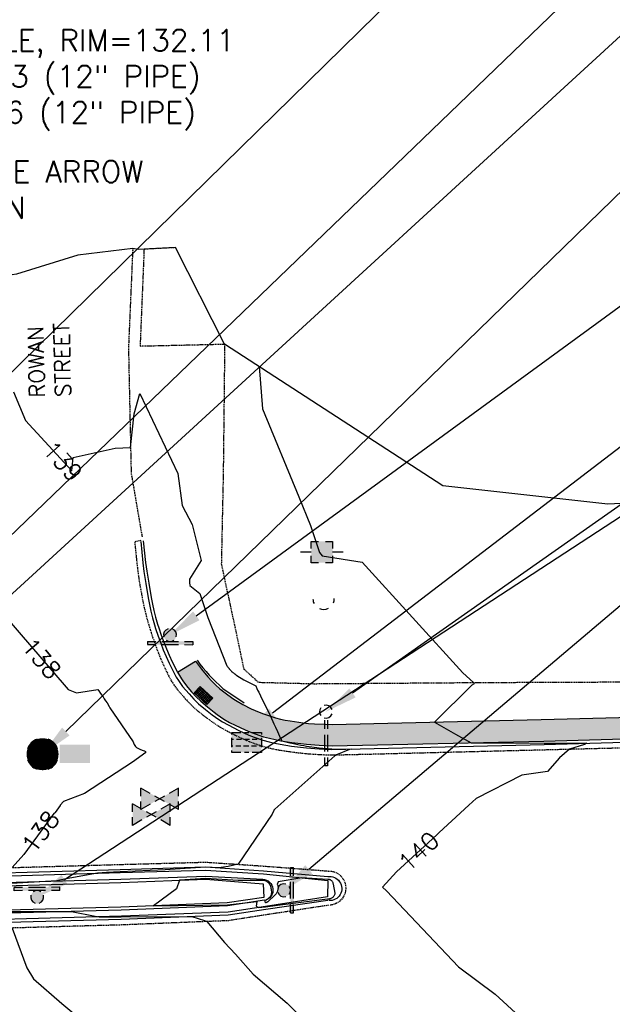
# Model space of a CAD drawing. Header units: feet. Extents: x 351431 to 355879, y 310968 to 329728.
# Tile 147 of 254: x 354003 to 354140, y 321656 to 321883. Entities that reach past the tile are written whole.
import ezdxf

# ---------------------------------------------------------------- set-up
doc = ezdxf.new("R2010")
doc.units = ezdxf.units.FT
doc.header["$MEASUREMENT"] = 0
doc.linetypes.add('D25', pattern=[0.375, 0.25, -0.125])
for name, color, linetype in [('EHYSC', 161, 'Continuous'), ('EHYSW-WARN', 161, 'Continuous'), ('ELTCH-EG1', 253, 'Continuous'), ('ELTCN-EG1', 251, 'Continuous'), ('ELTNB-EG1', 55, 'Continuous'), ('ELYCB-BACK', 5, 'Continuous'), ('ELYCB-FL', 2, 'Continuous'), ('ELYSP', 1, 'D25'), ('ELYSW-BACK', 2, 'Continuous'), ('ELYSW-WARN', 161, 'Continuous'), ('ESFS', 153, 'Continuous'), ('ESMask', 155, 'Continuous'), ('ESUD', 5, 'Continuous'), ('ESUS', 5, 'Continuous'), ('ESUU', 13, 'Continuous'), ('ESUW', 5, 'Continuous'), ('ETFS', 6, 'Continuous'), ('ETRC', 2, 'Continuous'), ('ETTC', 252, 'Continuous'), ('ETUD', 4, 'Continuous'), ('ETUS', 2, 'Continuous')]:
    doc.layers.add(name, color=color, linetype=linetype)
doc.styles.add('ANNO-TOPO', font='simplex.shx')
doc.styles.add('L180', font='simplex.shx', dxfattribs={"height": 3.6})
doc.styles.add('L80', font='simplex', dxfattribs={"height": 4})

# ---------------------------------------------------------------- blocks, each defined once
blk = doc.blocks.new('ESIPUBSIGN')
at = {"layer": 'ESMask'}
h = blk.add_hatch(color=256, dxfattribs=at)
edge = h.paths.add_edge_path()
edge.add_arc((0, 0), 0.03, 90, 450)
for p, q in [((-0.03, 0.1047), (-0.0447, 0.1047)), ((-0.0447, 0.1047), (-0.0447, 0.066)), ((-0.03, 0.1047), (-0.03, 0.066)), ((-0.0447, 0.0381), (-0.0447, -0.0393)), ((-0.03, 0.0381), (-0.03, -0.0393)), ((-0.0447, -0.0672), (-0.0447, -0.1059)), ((-0.03, -0.0672), (-0.03, -0.1059)), ((-0.03, -0.1059), (-0.0447, -0.1059))]:
    blk.add_line(p, q)
for start, end in [(144.2314, 216.3563), (17.9702, 107.0495), (253.5383, 340.7883)]:
    blk.add_arc((0, 0), 0.03, start, end)
blk.add_solid([(-0.0447, -0.1059), (-0.03, -0.1059), (-0.0447, 0.1047), (-0.03, 0.1047)], dxfattribs=at)
blk = doc.blocks.new('ESUDCI')
for p, q in [((-0.0684, 0.0831), (-0.0684, 0.0912)), ((-0.0684, 0.0912), (-0.0263, 0.0912)), ((-0.0101, 0.0912), (0.0101, 0.0912)), ((0.0263, 0.0912), (0.0684, 0.0912)), ((0.0684, 0.0912), (0.0684, 0.0831)), ((-0.0684, 0.0243), (-0.0684, 0.0669)), ((-0.0595, 0.0602), (-0.0684, 0.0602)), ((-0.0231, 0.0602), (-0.0466, 0.0602)), ((0.0134, 0.0602), (-0.0101, 0.0602)), ((0.0499, 0.0602), (0.0263, 0.0602)), ((0.0684, 0.0602), (0.0628, 0.0602)), ((0.0684, 0.0669), (0.0684, 0.0243)), ((-0.0628, 0.0301), (-0.0684, 0.0301)), ((-0.0684, 0), (-0.0684, 0.0081)), ((-0.0263, 0), (-0.0684, 0)), ((-0.0263, 0.0301), (-0.0499, 0.0301)), ((0.0101, 0.0301), (-0.0134, 0.0301)), ((0.0101, 0), (-0.0101, 0)), ((0.0466, 0.0301), (0.0231, 0.0301)), ((0.0684, 0.0301), (0.0595, 0.0301)), ((0.0684, 0.0081), (0.0684, 0)), ((0.0684, 0), (0.0263, 0))]:
    blk.add_line(p, q)
at = {"layer": 'ESMask'}
blk.add_solid([(-0.0684, 0), (-0.0684, 0.0912), (0.0684, 0), (0.0684, 0.0912)], dxfattribs=at)
blk = doc.blocks.new('ESUANCHOR')
for start, end in [(90, 115), (155, 205), (245, 270)]:
    blk.add_arc((0, 0), 0.0492, start, end)
blk = doc.blocks.new('ESUSMHOLE')
for radius, start, end in [(0.0738, 110, 160), (0.0492, 65, 115), (0.0738, 20, 70), (0.0492, 155, 205), (0.0492, 335, 25), (0.0738, 200, 250), (0.0492, 245, 295), (0.0738, 290, 340)]:
    blk.add_arc((0, 0), radius, start, end)
at = {"layer": 'ESMask', "const_width": 0.0738}
blk.add_lwpolyline([(-0.0369, 0, 1), (0.0369, 0, 1)], format="xyb", close=True, dxfattribs=at)
at = {"layer": 'ESMask'}
blk.add_solid([(0.0796, -0.0411), (0.0796, 0.0441), (0.2186, -0.0411), (0.2186, 0.0441)], dxfattribs=at)
blk = doc.blocks.new('ESUVALVE')
for p, q in [((-0.0866, 0.0124), (-0.0866, 0.0495)), ((-0.0433, 0.0247), (-0.0866, 0.0495)), ((0.0866, 0.0495), (0.0433, 0.0247)), ((0.0866, 0.0124), (0.0866, 0.0495)), ((0.0217, -0.0124), (-0.0217, 0.0124)), ((0.0217, 0.0124), (-0.0217, -0.0124)), ((-0.0866, -0.0495), (-0.0866, -0.0124)), ((-0.0433, -0.0247), (-0.0866, -0.0495)), ((0.0866, -0.0495), (0.0433, -0.0247)), ((0.0866, -0.0495), (0.0866, -0.0124))]:
    blk.add_line(p, q)
at = {"layer": 'ESMask'}
blk.add_solid([(-0.0866, -0.0495), (-0.0866, 0.0495), (0.0866, 0.0495), (0.0866, -0.0495)], dxfattribs=at)
blk = doc.blocks.new('ESUPOLE')
for p, q in [((-0.0492, 0.0492), (-0.0167, 0.0492)), ((-0.0492, 0.0167), (-0.0492, 0.0492)), ((0.0167, 0.0492), (0.0492, 0.0492)), ((0.0492, 0.0492), (0.0492, 0.0167)), ((-0.0492, 0), (-0.0984, 0)), ((0.0984, 0), (0.0492, 0)), ((-0.0492, -0.0492), (-0.0492, -0.0167)), ((0.0492, -0.0167), (0.0492, -0.0492)), ((-0.0167, -0.0492), (-0.0492, -0.0492)), ((0.0492, -0.0492), (0.0167, -0.0492))]:
    blk.add_line(p, q)
at = {"layer": 'ESMask'}
blk.add_solid([(-0.0492, -0.0492), (-0.0492, 0.0492), (0.0492, -0.0492), (0.0492, 0.0492)], dxfattribs=at)
blk = doc.blocks.new('ESIGNMISC')
for p, q in [((-0.0073, -0.0398), (-0.0073, -0.0785)), ((0.0073, -0.0398), (0.0073, -0.0785)), ((-0.0073, -0.1064), (-0.0073, -0.1838)), ((0.0073, -0.1064), (0.0073, -0.1838)), ((-0.0073, -0.2117), (-0.0073, -0.2504)), ((0.0073, -0.2117), (0.0073, -0.2504)), ((0.0073, -0.2504), (-0.0073, -0.2504))]:
    blk.add_line(p, q)
for start, end in [(144.2314, 216.3563), (17.9702, 107.0495), (253.5383, 340.7883)]:
    blk.add_arc((0, 0), 0.03, start, end)

msp = doc.modelspace()

# ---------------------------------------------------------------- hatches: boundary and pattern name
at = {"layer": 'EHYSC'}
h = msp.add_hatch(dxfattribs=at)
h.set_pattern_fill('AR-CONC', color=256, style=0)
h.set_pattern_definition([(50, (354039.558, 321715.318), (7.1726, -0.62752), [0.75, -8.25]), (355, (354039.558, 321715.318), (-1.38751, 7.52192), [0.6, -6.6]), (100.4514, (354040.156, 321715.266), (5.7851, 6.8944), [0.6374, -7.01142]), (46.1842, (354039.558, 321717.318), (10.6724, -1.6552), [1.125, -12.375]), (96.6356, (354040.447, 321717.18), (9.34663, 9.74118), [0.9561, -10.51713]), (351.1842, (354039.558, 321717.318), (9.34662, 9.7412), [0.9, -9.9]), (21, (354040.558, 321716.818), (5.96907, -4.02619), [0.75, -8.25]), (326, (354040.558, 321716.818), (2.43315, 7.2515), [0.6, -6.6]), (71.4514, (354041.0554, 321716.4825), (8.40223, 3.2253), [0.6374, -7.01142]), (37.5, (354039.558, 321715.318), (0.121599, 3.328939), [0, -6.52, 0, -6.7, 0, -6.625]), (7.5, (354039.558, 321715.318), (2.630695, 3.944117), [0, -3.82, 0, -6.37, 0, -2.525]), (327.5, (354037.328, 321715.318), (5.338224, -0.225549), [0, -2.5, 0, -7.8, 0, -10.35]), (317.5, (354036.328, 321715.318), (5.83186, 1.00105), [0, -3.25, 0, -5.18, 0, -7.35])])
h.paths.add_polyline_path([(354317.16, 321721.71), (354324.61, 321721.8), (354337.29, 321722.14), (354343.34, 321722.33), (354369.43, 321723.12), (354375.77, 321723.3), (354375.7, 321728.09), (354369.26, 321727.94), (354343.23, 321727.21), (354337.15, 321726.95), (354324.53, 321726.78), (354316.98, 321726.55), (354311.28, 321726.41), (354284.48, 321725.7), (354278.71, 321725.56), (354272.31, 321725.34), (354223.42, 321724.06), (354209.21, 321723.71), (354203.33, 321723.58), (354180.34, 321722.84), (354174.29, 321722.69), (354123.52, 321721.39), (354075.26, 321720.26), (354073.71, 321720.29), (354071.14, 321720.4), (354069.77, 321720.5), (354068.52, 321720.63), (354065.54, 321721.07), (354064.44, 321721.27), (354063.33, 321721.51), (354062.19, 321721.8), (354060.98, 321722.15), (354059.39, 321722.69), (354058.42, 321723.06), (354057.48, 321723.46), (354056.56, 321723.89), (354054.59, 321724.9), (354053.34, 321725.6), (354052.58, 321726.07), (354051.14, 321727.07), (354049.63, 321728.22), (354049.35, 321728.45), (354048.36, 321729.34), (354047.48, 321730.26), (354046.56, 321731.29), (354045.12, 321733.02), (354043.69, 321734.85), (354039.56, 321732.34), (354040, 321731.54), (354040.45, 321730.81), (354040.91, 321730.13), (354041.94, 321728.82), (354042.81, 321727.79), (354043.88, 321726.62), (354044.95, 321725.6), (354046.44, 321724.33), (354048, 321723.09), (354048.74, 321722.54), (354049.48, 321722.01), (354050.27, 321721.5), (354051.58, 321720.74), (354052.82, 321720.1), (354053.99, 321719.52), (354055.13, 321719), (354056.28, 321718.52), (354057.47, 321718.07), (354059.43, 321717.44), (354060.81, 321717.06), (354062.11, 321716.75), (354063.37, 321716.51), (354065.92, 321716.12), (354068.02, 321715.84), (354069.35, 321715.69), (354072.27, 321715.46), (354075.22, 321715.32), (354124.13, 321716.41), (354174.33, 321717.87), (354180.44, 321717.99), (354203.53, 321718.69), (354209.31, 321718.86), (354223.43, 321719.07), (354272.46, 321720.42), (354278.89, 321720.7), (354284.67, 321720.8), (354311.51, 321721.56)])
at = {"layer": 'EHYSW-WARN'}
h = msp.add_hatch(dxfattribs=at)
h.set_pattern_fill('ANSI37', color=256, scale=3, style=0)
h.paths.add_polyline_path([(354043.43, 321727.57), (354044.78, 321729), (354047.68, 321726.29), (354046.29, 321724.83)])

# ---------------------------------------------------------------- linework, layer by layer
at = {"layer": 'ELTCH-EG1', "elevation": 140, "flags": 128}
msp.add_lwpolyline([(354062.76, 321683.96), (354062.54, 321683.32), (354062.62, 321683.21), (354062.68, 321683.08), (354062.72, 321682.94), (354062.75, 321682.78), (354062.77, 321682.61), (354062.77, 321682.43), (354062.74, 321682.25), (354062.7, 321682.06), (354062.66, 321681.9), (354062.62, 321681.75), (354062.55, 321681.6), (354062.48, 321681.44), (354062.39, 321681.29), (354062.29, 321681.15), (354062.18, 321681), (354062.05, 321680.87), (354060.45, 321679.41), (354060.39, 321679.35), (354060.32, 321679.29), (354060.24, 321679.24), (354060.15, 321679.19), (354060.05, 321679.15), (354059.95, 321679.12), (354059.83, 321679.1), (354059.73, 321679.66), (354059.81, 321679.7), (354059.99, 321679.76), (354060.16, 321679.84), (354060.32, 321679.94), (354060.47, 321680.04), (354060.61, 321680.16), (354060.74, 321680.28), (354060.86, 321680.42), (354060.97, 321680.56), (354061.07, 321680.72), (354061.15, 321680.88), (354061.21, 321681.04), (354061.27, 321681.21), (354061.3, 321681.38), (354061.33, 321681.56), (354061.21, 321682.01), (354061.21, 321682.19), (354061.19, 321682.41), (354061.15, 321682.64), (354061.09, 321682.85), (354061, 321683.05), (354060.9, 321683.25), (354060.78, 321683.43), (354060.65, 321683.59), (354060.5, 321683.74), (354060.34, 321683.87), (354060.17, 321683.98), (354059.99, 321684.07), (354059.8, 321684.14), (354059.61, 321684.2), (354059.42, 321684.23), (354059.23, 321684.24), (354053.58, 321684.25), (354046.1, 321684.67), (354040.02, 321684.33), (354039.3, 321682.32), (354034.04, 321678.41), (354051.08, 321678.64), (354057.84, 321679.41), (354057.74, 321678.3), (354058.22, 321678.03), (354059.84, 321678.19), (354062.62, 321678.54), (354074.21, 321680.04), (354074.3, 321680.02), (354074.45, 321680.02), (354074.6, 321680.02), (354074.75, 321680.05), (354074.89, 321680.09), (354075.03, 321680.14), (354075.17, 321680.21), (354075.3, 321680.29), (354075.43, 321680.39), (354075.54, 321680.49), (354075.64, 321680.61), (354075.74, 321680.74), (354075.82, 321680.88), (354075.88, 321681.03), (354075.93, 321681.19), (354075.97, 321681.35), (354075.55, 321683.36), (354075.51, 321683.52), (354075.46, 321683.68), (354075.39, 321683.82), (354075.32, 321683.95), (354075.23, 321684.06), (354075.14, 321684.16), (354075.05, 321684.25), (354074.95, 321684.32), (354074.84, 321684.38), (354074.74, 321684.43), (354074.64, 321684.46), (354074.53, 321684.48), (354074.44, 321684.49), (354074.34, 321684.48), (354074.25, 321684.47), (354071.81, 321684.6), (354068.22, 321684.85), (354062.76, 321683.96)], dxfattribs=at)
at = {"layer": 'ELTCN-EG1', "flags": 128}
for points, elevation in [([(354001.32, 321677.08), (354015.04, 321677.08), (354020.55, 321676), (354021.45, 321675.85), (354026.57, 321675.84), (354042.88, 321675.9), (354045.74, 321675.03), (354046.32, 321674.76), (354050.42, 321669.9), (354052.93, 321667.26), (354056.99, 321662.62), (354064.85, 321655.89), (354069.44, 321651.44)], 139), ([(354001.41, 321673.27), (354004.77, 321664.04), (354006.29, 321661.55), (354012.81, 321655.86), (354019.78, 321650.11)], 138)]:
    msp.add_lwpolyline(points, dxfattribs=dict(at, elevation=elevation))
at = {"layer": 'ELYCB-BACK', "flags": 128}
for points in [[(354031.59, 321762.63), (354032.18, 321757.66), (354032.45, 321755.67), (354032.89, 321752.88), (354033.48, 321749.58), (354033.77, 321748.06), (354034.1, 321746.56), (354034.48, 321745.03), (354034.94, 321743.43), (354035.2, 321742.58), (354035.79, 321740.86), (354036.38, 321739.26), (354036.99, 321737.74), (354037.64, 321736.25), (354038.35, 321734.75), (354039.56, 321732.34), (354040, 321731.54), (354040.45, 321730.81), (354040.91, 321730.13), (354041.94, 321728.82), (354042.81, 321727.79), (354043.88, 321726.62), (354044.95, 321725.6), (354046.44, 321724.33), (354048, 321723.09), (354048.74, 321722.54), (354049.48, 321722.01), (354050.27, 321721.5), (354051.58, 321720.74), (354052.82, 321720.1), (354053.99, 321719.52), (354055.13, 321719), (354056.28, 321718.52), (354057.47, 321718.07), (354059.43, 321717.44), (354060.81, 321717.06), (354062.11, 321716.75), (354063.37, 321716.51), (354065.92, 321716.12), (354068.02, 321715.84), (354069.35, 321715.69), (354072.27, 321715.46), (354075.22, 321715.32), (354124.13, 321716.41), (354174.33, 321717.87)], [(353881.45, 321681.61), (353927.8, 321683.15), (353978.1, 321684.65), (354026.34, 321686.11), (354046.04, 321686.66), (354059.37, 321685.75), (354074.26, 321684.24), (354074.15, 321680.46), (354059.83, 321678.27), (354051.24, 321676.96), (354026.58, 321675.99), (353977.2, 321674.63), (353927.83, 321673.27), (353880.97, 321672)]]:
    msp.add_lwpolyline(points, dxfattribs=at)
msp.add_lwpolyline([(354044.05, 321735.08, 0.052763), (354050.03, 321728.55), (354054.91, 321725.28)], format="xyb", dxfattribs=at)
msp.add_lwpolyline([(354059.49, 321680.34), (354050.99, 321679.1), (354026.45, 321678.1), (353977.19, 321676.79), (353927.7, 321675.44), (353881.01, 321674.09), (353832.88, 321672.8), (353813.59, 321672.36), (353813.67, 321675.46), (353832.88, 321677.14), (353848.98, 321678.27), (353881.42, 321679.59), (353927.81, 321680.98), (353978.02, 321682.41), (354026.48, 321683.81), (354046.11, 321684.56), (354059.29, 321683.49)], close=True, dxfattribs=at)
at = {"layer": 'ELYCB-FL', "flags": 128}
for points in [[(354031.1, 321762.5), (354031.57, 321757.55), (354031.8, 321755.56), (354032.2, 321752.78), (354032.78, 321749.46), (354033.07, 321747.93), (354033.4, 321746.41), (354033.78, 321744.87), (354034.24, 321743.26), (354034.5, 321742.41), (354035.08, 321740.66), (354035.66, 321739.03), (354036.27, 321737.48), (354036.91, 321735.96), (354037.62, 321734.43), (354038.82, 321731.98), (354039.27, 321731.15), (354039.74, 321730.4), (354040.22, 321729.69), (354040.73, 321729.02), (354042.2, 321727.29), (354043.31, 321726.07), (354044.42, 321725.02), (354045.98, 321723.72), (354047.57, 321722.49), (354048.33, 321721.93), (354049.09, 321721.41), (354049.9, 321720.9), (354051.23, 321720.15), (354053.71, 321718.87), (354054.88, 321718.31), (354056.05, 321717.8), (354057.28, 321717.32), (354059.28, 321716.64), (354060.67, 321716.24), (354061.99, 321715.93), (354063.26, 321715.68), (354065.84, 321715.28), (354067.95, 321715), (354069.3, 321714.85), (354072.23, 321714.62), (354075.2, 321714.48), (354124.17, 321715.61), (354174.33, 321717.12)], [(354074.26, 321679.65), (354059.92, 321677.54), (354051.25, 321676.22), (354026.54, 321675.27), (353977.2, 321673.92), (353927.9, 321672.55), (353881, 321671.24)]]:
    msp.add_lwpolyline(points, dxfattribs=at)
for points in [[(353881.41, 321682.33), (353927.8, 321683.87), (353978.01, 321685.38), (354026.31, 321686.8), (354046.03, 321687.4), (354059.42, 321686.46), (354074.23, 321685.14, -1.126827), (354074.45, 321679.6)], [(354059.61, 321679.67), (354051.12, 321678.41), (354026.51, 321677.39), (353977.28, 321676.08), (353927.77, 321674.71), (353881.1, 321673.39), (353832.95, 321672.09), (353813.6, 321671.5, -1.104634), (353813.62, 321676.2), (353832.84, 321677.82), (353848.91, 321678.98), (353881.44, 321680.34), (353927.75, 321681.7), (353978, 321683.18), (354026.45, 321684.57), (354046.06, 321685.25), (354059.21, 321684.52, -0.844144), (354059.83, 321679.65)]]:
    msp.add_lwpolyline(points, format="xyb", dxfattribs=at)
at = {"layer": 'ELYSP', "flags": 128}
for points in [[(354029.21, 321830.14), (354028.22, 321807.15), (354028.84, 321778.29), (354031.37, 321763.56)], [(354039.06, 321830.33), (354031.82, 321829.96), (354030.91, 321807.62), (354050.43, 321808.06), (354050.1, 321778.18), (354049.66, 321757.32), (354054.86, 321733.06), (354058.23, 321730), (354071.12, 321729.67), (354109.64, 321729.95), (354149.3, 321730.11), (354176.47, 321733.42), (354179.55, 321730.4), (354178.1, 321726.62), (354175.62, 321723.08)], [(354031.06, 321762.7), (354029.65, 321762.41), (354030.18, 321757.29), (354030.43, 321755.23), (354030.72, 321753.26), (354030.87, 321752.36), (354031.48, 321749.05), (354031.8, 321747.52), (354032.15, 321746.01), (354032.55, 321744.47), (354033.28, 321742.01), (354033.88, 321740.2), (354034.46, 321738.51), (354035.06, 321736.91), (354035.7, 321735.34), (354036.4, 321733.75), (354037.62, 321731.22), (354038.1, 321730.34), (354038.6, 321729.55), (354039.13, 321728.81), (354039.69, 321728.11), (354041.26, 321726.29), (354042.42, 321725.06), (354043.56, 321723.98), (354045.18, 321722.65), (354046.84, 321721.37), (354047.63, 321720.8), (354048.43, 321720.26), (354049.27, 321719.73), (354050.66, 321718.94), (354053.21, 321717.62), (354054.41, 321717.05), (354055.62, 321716.52), (354056.88, 321716.02), (354058.23, 321715.55), (354058.95, 321715.32), (354060.38, 321714.92), (354061.74, 321714.6), (354063.06, 321714.35), (354064.37, 321714.14), (354067.91, 321713.67), (354069.26, 321713.53), (354072.21, 321713.33), (354075.2, 321713.21), (354124.25, 321714.43), (354174.52, 321715.71), (354180.62, 321715.9), (354203.65, 321716.55), (354209.3, 321716.67), (354223.51, 321717.11), (354272.69, 321718.38), (354278.98, 321718.61), (354284.76, 321718.78), (354311.53, 321719.48), (354317.4, 321719.6), (354324.72, 321719.81), (354337.56, 321720.14), (354343.48, 321720.31), (354369.49, 321720.96), (354375.88, 321721.15)]]:
    msp.add_lwpolyline(points, dxfattribs=at)
msp.add_lwpolyline([(354074.39, 321678.52), (354060.13, 321676.33), (354051.35, 321674.96), (354026.62, 321673.97), (353977.15, 321672.59), (353927.91, 321671.26), (353881, 321670), (353833.11, 321668.62), (353779.18, 321667.17), (353750.86, 321666.41), (353747.84, 321666.33), (353740.85, 321666.07), (353736.81, 321665.86), (353732.93, 321665.61), (353731.17, 321665.46), (353727.67, 321665.12), (353724.4, 321664.75), (353721.27, 321664.35), (353714.99, 321663.44), (353709.86, 321662.66), (353708.89, 321662.49), (353707.13, 321662.09), (353703.99, 321661.29), (353700.97, 321660.55), (353695.13, 321659.08), (353675.64, 321653.89), (353675.51, 321653.83, -0.859289), (353668.92, 321660.28, 0.08513), (353670.98, 321675.65), (353671.07, 321678.28, -0.593672), (353676.66, 321681.32), (353678.87, 321680.45), (353686.76, 321677.41), (353689.95, 321676.22), (353694.45, 321674.61), (353695.42, 321674.3), (353697.21, 321673.83), (353700.46, 321673.1), (353702.4, 321672.7), (353703.65, 321672.5), (353707.22, 321671.91), (353708.09, 321671.81), (353709.52, 321671.71), (353716.32, 321671.51), (353719.47, 321671.45), (353722.59, 321671.43), (353725.8, 321671.46), (353730.97, 321671.61), (353734.63, 321671.81), (353738.63, 321672.13), (353742.58, 321672.49), (353750.59, 321673.35), (353778.44, 321676.33), (353813.31, 321679.48), (353832.68, 321681.12), (353848.76, 321682.13), (353881.46, 321683.63), (353927.76, 321685.05), (353978.07, 321686.55), (354026.22, 321687.94), (354046.06, 321688.48), (354059.48, 321687.57), (354074.34, 321686.43, -0.987299), (354074.63, 321678.54)], format="xyb", dxfattribs=at)
at = {"layer": 'ELYSW-BACK', "flags": 128}
msp.add_lwpolyline([(354039.56, 321732.34), (354043.69, 321734.85), (354045.12, 321733.02), (354046.56, 321731.29), (354047.48, 321730.26), (354048.36, 321729.34), (354049.35, 321728.45), (354049.63, 321728.22), (354051.14, 321727.07), (354052.58, 321726.07), (354053.34, 321725.6), (354054.59, 321724.9), (354056.56, 321723.89), (354057.48, 321723.46), (354058.42, 321723.06), (354059.39, 321722.69), (354060.98, 321722.15), (354062.19, 321721.8), (354063.33, 321721.51), (354064.44, 321721.27), (354065.54, 321721.07), (354068.52, 321720.63), (354069.77, 321720.5), (354071.14, 321720.4), (354073.71, 321720.29), (354075.26, 321720.26), (354123.52, 321721.39), (354174.29, 321722.69)], dxfattribs=at)
at = {"layer": 'ELYSW-WARN', "flags": 128}
msp.add_lwpolyline([(354043.43, 321727.57), (354044.78, 321729), (354047.68, 321726.29), (354046.29, 321724.83)], close=True, dxfattribs=at)
at = {"layer": 'ETFS', "linetype": 'ByBlock', "lineweight": -2}
for points in [[(354043.88, 321745.34), (354387.29, 321996.28)], [(354079.95, 321727.52), (354389.41, 321944.9)]]:
    msp.add_lwpolyline(points, dxfattribs=at)
at = {"layer": 'ETFS'}
for points in [[(354044.62, 321744.33), (354037.82, 321740.92), (354043.14, 321746.35)], [(354080.67, 321726.5), (354073.82, 321723.21), (354079.23, 321728.54)], [(354070.65, 321685.88), (354064.12, 321681.98), (354069.03, 321687.78)], [(354014.11, 321683.46), (354007.14, 321680.41), (354012.74, 321685.55)]]:
    msp.add_solid(points, dxfattribs=at)
at = {"layer": 'ETUD', "linetype": 'ByBlock', "lineweight": -2}
msp.add_lwpolyline([(354061.44, 321722.93), (354386.09, 321971.29)], dxfattribs=at)
at = {"layer": 'ETUD'}
msp.add_solid([(354062.2, 321721.93), (354055.48, 321718.37), (354060.68, 321723.92)], dxfattribs=at)
at = {"layer": 'ETUS'}
msp.add_solid([(354014.64, 321717.73), (354008.39, 321713.39), (354012.89, 321719.52)], dxfattribs=at)

# ---------------------------------------------------------------- block references
at = {"layer": 'ESFS'}
for p, xscale, yscale, zscale, rotation in [((354037.82, 321740.92), 50.00000000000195, 50.00000000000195, 50.00000000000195, 89.89657237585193), ((354064.12, 321681.98), 50, 50, 50, 180), ((354007.14, 321680.41), 50.00000000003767, 50.00000000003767, 50.00000000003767, 270.2555638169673)]:
    msp.add_blockref('ESIPUBSIGN', p, dxfattribs=dict(at, xscale=xscale, yscale=yscale, zscale=zscale, rotation=rotation))
at = {"layer": 'ESFS', "xscale": 50, "yscale": 50, "zscale": 50}
msp.add_blockref('ESIGNMISC', (354073.82, 321723.21), dxfattribs=at)
at = {"layer": 'ESUD', "xscale": 49.99999999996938, "yscale": 49.99999999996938, "zscale": 49.99999999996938, "rotation": 180}
msp.add_blockref('ESUDCI', (354055.48, 321718.37), dxfattribs=at)
at = {"layer": 'ESUS', "xscale": 50, "yscale": 50, "zscale": 50}
msp.add_blockref('ESUSMHOLE', (354008.39, 321713.39), dxfattribs=at)
at = {"layer": 'ESUU', "xscale": 50, "yscale": 50, "zscale": 50}
msp.add_blockref('ESUPOLE', (354072.9, 321760.05), dxfattribs=at)
at = {"layer": 'ESUU', "xscale": 50.00000000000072, "yscale": 50.00000000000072, "zscale": 50.00000000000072, "rotation": 91.93022923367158}
msp.add_blockref('ESUANCHOR', (354073.27, 321749.28), dxfattribs=at)
at = {"layer": 'ESUW', "xscale": 50, "yscale": 50, "zscale": 50}
for p in [(354035.43, 321703.11), (354033.5, 321699.44)]:
    msp.add_blockref('ESUVALVE', p, dxfattribs=at)

# ---------------------------------------------------------------- texts
at = {"layer": 'ETFS', "insert": (353959.69, 321850.4), "char_height": 5, "attachment_point": 1, "style": 'ANNO-TOPO'}
msp.add_mtext('DOUBLE LANE ARROW \\PSYMBOL SIGN', dxfattribs=at)
at = {"layer": 'ETRC', "insert": (354005.36, 321795.65), "char_height": 3.6, "width": 17.6663, "attachment_point": 1, "rotation": 91.46, "style": 'L180', "bg_fill": 3, "box_fill_scale": 1.5, "bg_fill_color": 256, "bg_fill_true_color": 13158600, "bg_fill_transparency": 16324528}
msp.add_mtext('ROWAN STREET', dxfattribs=at)
at = {"layer": 'ETTC', "char_height": 4, "attachment_point": 5, "style": 'L80', "bg_fill": 3, "box_fill_scale": 1.2, "bg_fill_color": 256}
for s, insert, rotation, bg_fill_transparency in [('{139}', (354013.08, 321781.01, 139), 312.5981, 1287), ('{138}', (354008.14, 321735.52, 138), 310.824, 1292), ('{138}', (354007.92, 321695.5, 138), 53.672, 827), ('{140}', (354095.21, 321690.95, 140), 42.7748, 1257)]:
    msp.add_mtext(s, dxfattribs=dict(at, insert=insert, rotation=rotation, bg_fill_transparency=bg_fill_transparency))
at = {"layer": 'ETUS', "insert": (353950.36, 321880.7), "char_height": 5, "attachment_point": 1, "style": 'ANNO-TOPO'}
msp.add_mtext('SEWER MANHOLE, RIM=132.11\\PW INV = 120.23 (12" PIPE)\\PE INV = 120.26 (12" PIPE)', dxfattribs=at)

# ---------------------------------------------------------------- next in the draw order: linework, layer by layer
at = {"layer": 'ELTCH-EG1', "elevation": 140, "flags": 128}
msp.add_lwpolyline([(354058.39, 321802.9), (354059.14, 321793.1), (354067.53, 321772.79), (354070.23, 321766.17), (354070.46, 321765.52), (354072.34, 321759.98), (354072.93, 321759.19), (354082.2, 321757.72), (354105.44, 321732.18), (354107.89, 321729.94), (354108.01, 321729.64), (354107.53, 321729.36), (354098.88, 321720.81), (354103.72, 321718.02), (354107.32, 321716.04), (354124.16, 321715.92), (354134.02, 321715.91), (354133.53, 321715.63), (354130.05, 321714.57), (354127.74, 321712.55), (354124.98, 321709.42), (354119.08, 321708.59), (354108.48, 321703.17), (354106.77, 321701.65), (354090.11, 321686.24), (354086.84, 321682.68), (354087.78, 321681.88), (354104.41, 321664.33), (354112.92, 321657.98), (354118.5, 321652.87)], dxfattribs=at)
at = {"layer": 'ELTCN-EG1', "flags": 128}
for points, elevation in [([(354001.65, 321797.02), (354004.44, 321790.41), (354015.12, 321778.8), (354015.47, 321781.85), (354025.15, 321784.07), (354028.71, 321784.17), (354029.54, 321791.95), (354030.84, 321796.69), (354039.62, 321778.17), (354040.63, 321770.79), (354042.9, 321766.4), (354045.02, 321758.11), (354042.3, 321753.8), (354042.31, 321753.04), (354042.41, 321752.3), (354044.73, 321750.48), (354046.54, 321744.97), (354050.97, 321733.79), (354051.03, 321733.7), (354051.1, 321733.61), (354051.17, 321733.52), (354051.23, 321733.44), (354051.3, 321733.35), (354051.37, 321733.26), (354051.44, 321733.18), (354051.51, 321733.09), (354051.58, 321733.01), (354051.65, 321732.93), (354051.72, 321732.84), (354051.8, 321732.76), (354051.87, 321732.68), (354051.94, 321732.6), (354052.02, 321732.51), (354052.1, 321732.44), (354052.18, 321732.37), (354052.27, 321732.3), (354052.35, 321732.23), (354052.44, 321732.16), (354052.52, 321732.1), (354052.6, 321732.03), (354052.68, 321731.97), (354052.76, 321731.91), (354052.85, 321731.85), (354052.93, 321731.78), (354053.01, 321731.73), (354053.09, 321731.67), (354053.17, 321731.61), (354053.25, 321731.55), (354054.87, 321730.56), (354057.66, 321729.18), (354057.84, 321728.56), (354058.03, 321728.18), (354058.3, 321727.68), (354058.73, 321726.84), (354060.98, 321722.15), (354061.79, 321720.43), (354062.16, 321719.65), (354062.6, 321718.65), (354063.36, 321717.02), (354063.44, 321716.84), (354063.49, 321716.75), (354063.64, 321716.47), (354065.5, 321716.05), (354065.91, 321715.95), (354067.32, 321715.66), (354067.99, 321715.51), (354068.74, 321715.38), (354069.33, 321715.28), (354070.58, 321715.11), (354072.24, 321714.9), (354073.07, 321714.82), (354075.21, 321714.63), (354079.71, 321714.58), (354079.29, 321714.48), (354076.29, 321713.24), (354075.85, 321713.02), (354061.99, 321700.68), (354061.78, 321700.49), (354061.77, 321700.44), (354061.77, 321700.44), (354061.77, 321700.44), (354061.76, 321700.43), (354061.76, 321700.43), (354061.76, 321700.42), (354061.37, 321699.58), (354053.57, 321687.97), (354051.26, 321687.47), (354049.05, 321687.19), (354046.03, 321687.3), (354036.72, 321686.73), (354026.33, 321686.23), (354023.14, 321686.06), (354021.09, 321685.95), (354013.82, 321684.59), (354011.66, 321684.14), (353999.92, 321683.46)], 139), ([(353999.21, 321745.85), (354014.33, 321728.35), (354016.25, 321727.52), (354021.17, 321728.31), (354021.38, 321727.99), (354021.75, 321727.44), (354022.05, 321727.02), (354022.35, 321726.6), (354022.65, 321726.17), (354022.96, 321725.73), (354023.27, 321725.25), (354023.77, 321724.44), (354023.93, 321724.13), (354029.31, 321716.24), (354029.39, 321716.03), (354029.47, 321715.82), (354029.55, 321715.62), (354029.82, 321715.18), (354030.09, 321714.95), (354030.41, 321714.78), (354030.86, 321714.56), (354031.37, 321714.35), (354031.64, 321714.25), (354031.89, 321714.15), (354032.09, 321714.03), (354032.23, 321713.8), (354029.14, 321711.53), (354018.08, 321704.31), (354013.25, 321702.47), (354012.44, 321701.63), (354012.45, 321701.56), (354011.27, 321699.96), (354011.28, 321699.86), (354011.01, 321699.7), (354004.03, 321690.21), (354001.35, 321687.22)], 138)]:
    msp.add_lwpolyline(points, dxfattribs=dict(at, elevation=elevation))
at = {"layer": 'ELTNB-EG1'}
msp.add_polyline3d([(354165.26, 321772.42, 141.22), (354138.88, 321771.13, 140.87), (354100.84, 321775.35, 140.48), (354050.43, 321808.06, 139.91), (354039.06, 321830.33, 139.85), (354031.82, 321829.96, 139.63), (354030.47, 321829.88, 139.58), (354029.21, 321830.14, 139.76), (354016.54, 321828.57, 139.88), (354002.4, 321824.19, 139.22), (354000.36, 321823.86, 138.89), (353996.72, 321824.38, 139.16), (353980.64, 321817.92, 139.37), (353973.89, 321823.97, 140.26), (353975.13, 321801.99, 140.02), (353967.61, 321799.63, 140), (353916.94, 321795.25, 140.28), (353911.21, 321795.45, 140.19), (353911.15, 321799.4, 139.96), (353904.97, 321799.54, 140.05), (353904.69, 321815.94, 140.17), (353858.9, 321801.9, 139.52)], dxfattribs=at)
at = {"layer": 'ETFS', "linetype": 'ByBlock', "lineweight": -2}
for points in [[(353917.2, 321683.13), (354348.06, 322098.09)], [(353991.16, 321741.12), (354355.64, 322075.38)], [(354013.42, 321684.5), (354253.79, 321841.33)], [(354069.84, 321686.83), (354215.15, 321809.88)]]:
    msp.add_lwpolyline(points, dxfattribs=at)
at = {"layer": 'ETUS', "linetype": 'ByBlock', "lineweight": -2}
for points in [[(353917.1, 321719.2), (354355.37, 322148.8)], [(354013.77, 321718.62), (354347.42, 322043.22)]]:
    msp.add_lwpolyline(points, dxfattribs=at)

doc.saveas('drawing.dxf')
